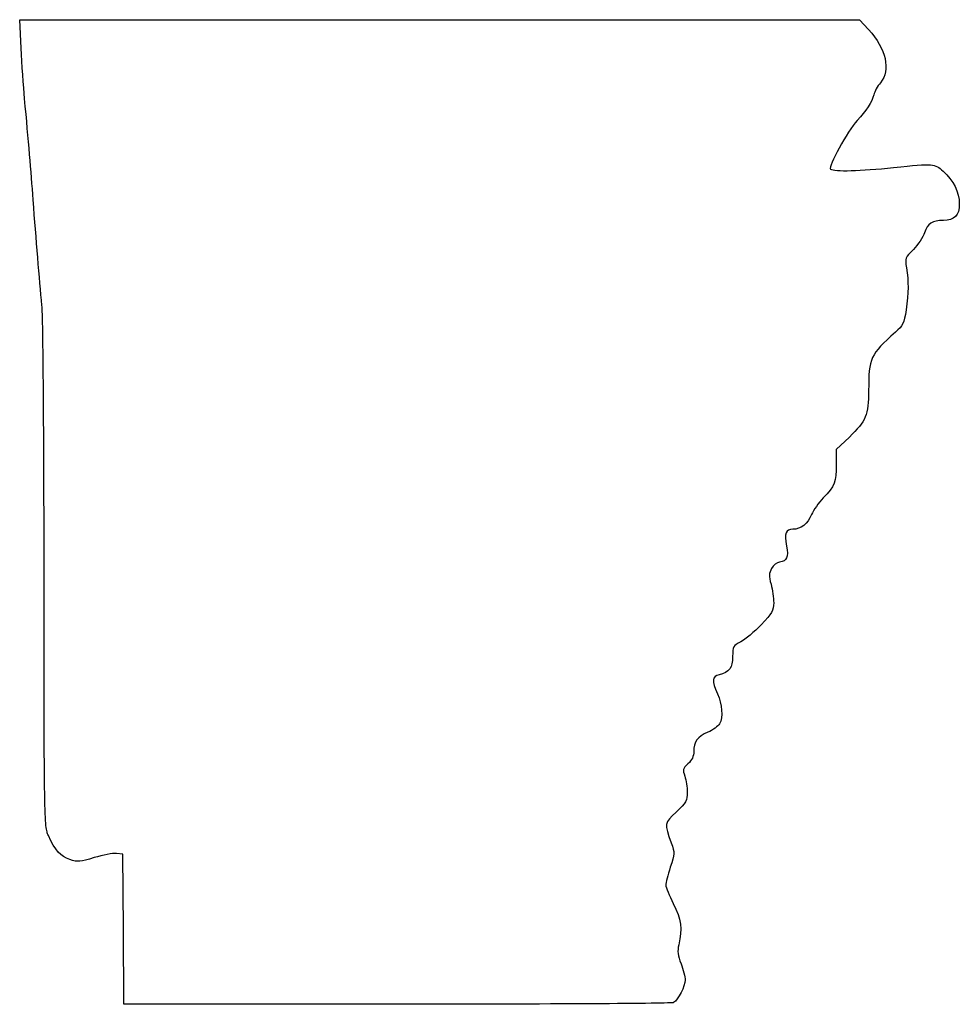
# Model space of a CAD drawing. Extents: x 40 to 163, y 82 to 211.
import ezdxf

# ---------------------------------------------------------------- set-up
doc = ezdxf.new("R2010")
doc.units = 0
doc.layers.add('Layer_1', color=7, linetype='CONTINUOUS')

msp = doc.modelspace()

# ---------------------------------------------------------------- linework, layer by layer
at = {"layer": 'Layer_1', "color": 7}
for points in [[(40.602275, 207.354654), (40.412413, 211.094098), (95.308485, 211.094098), (150.204557, 211.094098), (151.390731, 209.807253)], [(148.88024, 156.549371), (147.172, 154.921307), (147.172, 152.932484)], [(53.971769, 92.207987), (53.897555, 102.015209), (53.050889, 102.11228)], [(89.813991, 82.405086), (54.045982, 82.400768), (53.971769, 92.20799), (53.971769, 92.207987)]]:
    msp.add_lwpolyline(points, dxfattribs=at)
for points in [[(151.390731, 209.807253), (153.686662, 207.316458), (154.325331, 204.483695), (152.957474, 202.858086)], [(41.053947, 200.792987), (40.909948, 202.345209), (40.706698, 205.297959), (40.602275, 207.354654)], [(152.957474, 202.858086), (152.569373, 202.396856), (152.169853, 201.680023), (152.06965, 201.265125)], [(42.182466, 187.528543), (41.89686, 191.396785), (41.578736, 195.135944), (41.053947, 200.792987)], [(152.06965, 201.265125), (151.853971, 200.372073), (151.073296, 199.162121), (149.907509, 197.914067)], [(149.907509, 197.914067), (148.644765, 196.562214), (146.046193, 191.807229), (146.432056, 191.55453)], [(146.432056, 191.55453), (146.927336, 191.230175), (150.33113, 191.31708), (154.650889, 191.764368)], [(154.650889, 191.764368), (160.009456, 192.319217), (159.979487, 192.321385), (161.148807, 191.294708)], [(161.148807, 191.294708), (162.48111, 190.124931), (163.258667, 188.549214), (163.258667, 187.019084)], [(43.328042, 173.759141), (42.992909, 177.208785), (42.562026, 182.387826), (42.182466, 187.528543)], [(163.258667, 187.019084), (163.258667, 185.492487), (162.638788, 184.847432), (161.17178, 184.847432)], [(161.17178, 184.847432), (159.71281, 184.847432), (159.128161, 184.461922), (158.722354, 183.232316)], [(158.722354, 183.232316), (158.530854, 182.652065), (157.871324, 181.679465), (157.256728, 181.070982)], [(157.256728, 181.070982), (156.181727, 180.006671), (156.147149, 179.91535), (156.34637, 178.666596)], [(156.34637, 178.666596), (156.636178, 176.85001), (156.62266, 175.420374), (156.294303, 173.16068)], [(43.602642, 138.340252), (43.599142, 156.81182), (43.479861, 172.196431), (43.328042, 173.759141)], [(156.294303, 173.16068), (156.038959, 171.403466), (155.901808, 171.114374), (154.907578, 170.237724)], [(154.907578, 170.237724), (151.610435, 167.330511), (151.405333, 166.883366), (151.405333, 162.602479)], [(151.405333, 162.602479), (151.405333, 159.445078), (151.066624, 158.633133), (148.88024, 156.549371)], [(147.172, 152.932484), (147.172, 150.669316), (146.970798, 150.158293), (145.459063, 148.581876)], [(145.459063, 148.581876), (144.863651, 147.960987), (144.181827, 146.985229), (143.943903, 146.413529)], [(143.943903, 146.413529), (143.434472, 145.189441), (142.543694, 144.489654), (141.494953, 144.489654)], [(141.494953, 144.489654), (140.542287, 144.489654), (140.351564, 143.986376), (140.666131, 142.302578)], [(140.666131, 142.302578), (140.941385, 140.829203), (140.730345, 140.344097), (139.752603, 140.202707)], [(138.722433, 139.355371), (138.365783, 138.717876), (138.352905, 138.387778), (138.642446, 137.30521)], [(139.752603, 140.202707), (139.419813, 140.154585), (138.956237, 139.773283), (138.722433, 139.355371)], [(44.162466, 104.464153), (43.622784, 105.653373), (43.608684, 106.506553), (43.602642, 138.340252)], [(138.642446, 137.30521), (138.832257, 136.595531), (138.987555, 135.499282), (138.987555, 134.869096)], [(138.987555, 134.869096), (138.987555, 133.85972), (138.794355, 133.520655), (137.364778, 132.021164)], [(137.364778, 132.021164), (136.47225, 131.084985), (135.26575, 130.075831), (134.683667, 129.7786)], [(134.683667, 129.7786), (133.681617, 129.266923), (133.625333, 129.165769), (133.625333, 127.876547)], [(133.625333, 127.876547), (133.625333, 126.379028), (133.191958, 125.788294), (131.861444, 125.472183)], [(131.861444, 125.472183), (130.921551, 125.248877), (130.873079, 124.69906), (131.64358, 123.001028)], [(131.64358, 123.001028), (132.260464, 121.641535), (132.377428, 119.921944), (131.912148, 119.052561)], [(131.912148, 119.052561), (131.746007, 118.742125), (131.056442, 118.250816), (130.379778, 117.960765)], [(130.379778, 117.960765), (129.010272, 117.373726), (128.545333, 116.731253), (128.545333, 115.425842)], [(128.545333, 115.425842), (128.545333, 114.834767), (128.297099, 114.317093), (127.786968, 113.84432)], [(127.786968, 113.84432), (127.088028, 113.19656), (127.054856, 113.068892), (127.363635, 112.21498)], [(127.363635, 112.21498), (127.547903, 111.7054), (127.698667, 110.754881), (127.698667, 110.102722)], [(127.698667, 110.102722), (127.698667, 109.04335), (127.544288, 108.769727), (126.250212, 107.535439)], [(126.250212, 107.535439), (124.671622, 106.029781), (124.6791, 106.076263), (125.598863, 103.487365)], [(46.973202, 101.312925), (45.748214, 101.717208), (45.057782, 102.491276), (44.162466, 104.464153)], [(125.598863, 103.487365), (126.062001, 102.18375), (126.057824, 102.074312), (125.477473, 100.306441)], [(53.050889, 102.11228), (52.585222, 102.165668), (51.28663, 101.922048), (50.165127, 101.570904)], [(50.165127, 101.570904), (48.321801, 100.993754), (48.01535, 100.968983), (46.973202, 101.312925)], [(125.477473, 100.306441), (125.146906, 99.299467), (124.878821, 98.255995), (124.881725, 97.987616)], [(124.881725, 97.987616), (124.884632, 97.719237), (125.329126, 96.627113), (125.869502, 95.560677)], [(125.869502, 95.560677), (126.9016, 93.523809), (127.067355, 92.277183), (126.583448, 90.191117)], [(126.583448, 90.191117), (126.383167, 89.327723), (126.445247, 88.79493), (126.872402, 87.711225)], [(126.872402, 87.711225), (127.171625, 86.952089), (127.41597, 85.986432), (127.415389, 85.565317)], [(127.415389, 85.565317), (127.41426, 84.796911), (126.492751, 83.004627), (125.899263, 82.616753)], [(125.899263, 82.616753), (125.724768, 82.502712), (109.486395, 82.407462), (89.813991, 82.405086)]]:
    msp.add_open_spline(points, degree=3, dxfattribs=at)

doc.saveas('drawing.dxf')
